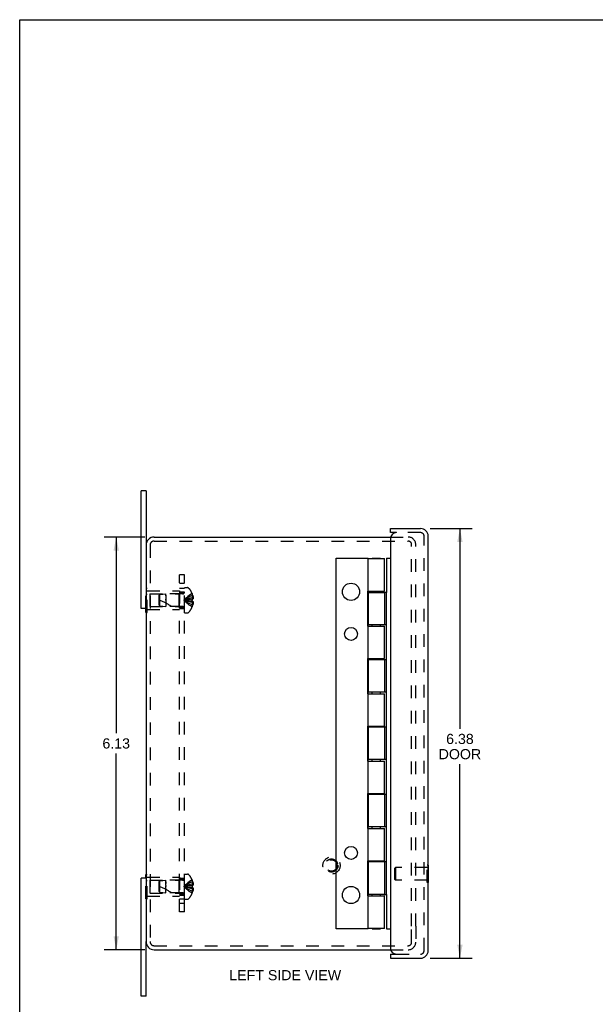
# Model space of a CAD drawing. Header units: inches. Extents: x 0 to 34.2, y 0 to 22.1.
# Tile 2 of 5: x 0 to 8.5, y 7.5 to 22.1. Entities that reach past the tile are written whole.
import ezdxf

# ---------------------------------------------------------------- set-up
doc = ezdxf.new("R2010")
doc.units = ezdxf.units.IN
doc.header["$LTSCALE"] = 1.878645
doc.header["$MEASUREMENT"] = 0
doc.linetypes.add('HIDDEN', pattern=[0.2, 0.1, -0.1])
doc.layers.get('0').update_dxf_attribs({"linetype": 'CONTINUOUS'})
for name, color, linetype in [('DEFAULT_2', 8, 'HIDDEN'), ('DIMENSIONS', 7, 'CONTINUOUS'), ('DOOR_ASSEMBLY', 7, 'CONTINUOUS'), ('SUBPANEL', 7, 'CONTINUOUS')]:
    doc.layers.add(name, color=color, linetype=linetype)
doc.styles.get("Standard").update_dxf_attribs({"font": 'arial.ttf'})
doc.dimstyles.new('DIMSTYLE_1', dxfattribs={"dimtxt": 0.150693, "dimasz": 0.200925, "dimexe": 0.09, "dimexo": 0.07, "dimgap": 0.0375, "dimtad": 0, "dimtih": 1, "dimtoh": 1, "dimzin": 4, "dimdsep": 46, "dimtxsty": 'Standard', "dimblk": '_FILLED', "dimblk1": '_FILLED', "dimblk2": '_FILLED', "dimcen": 0.09, "dimazin": 1, "dimtfac": 1, "dimtdec": 3, "dimtofl": 0, "dimtmove": 0, "dimatfit": 3, "dimldrblk": '_FILLED', "dimfxl": 0, "dimtolj": 1, "dimtzin": 4, "dimarcsym": 0})

# ---------------------------------------------------------------- blocks, each defined once
blk = doc.blocks.new('_FILLED')
at = {"color": 0, "linetype": 'ByBlock'}
blk.add_solid([(0, 0), (-1, 0.2), (-1, -0.2)], dxfattribs=at)
blk = doc.blocks.new('*D1')
at = {"layer": 'DIMENSIONS', "color": 2, "linetype": 'Continuous'}
for p, q in [((6.088, 14.549), (6.712, 14.549)), ((6.531, 14.549), (6.531, 11.578)), ((6.531, 8.174), (6.531, 11.051)), ((6.088, 8.174), (6.712, 8.174))]:
    blk.add_line(p, q, dxfattribs=at)
at = {"layer": 'DIMENSIONS', "color": 2, "linetype": 'Continuous', "xscale": 0.2009246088, "yscale": 0.2009246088, "zscale": 0.2009246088}
for p, rotation in [((6.531, 14.549), 90), ((6.531, 8.174), 270)]:
    blk.add_blockref('_FILLED', p, dxfattribs=dict(at, rotation=rotation))
at = {"layer": 'DIMENSIONS', "color": 2, "linetype": 'Continuous', "insert": (6.531, 11.503), "char_height": 0.1507, "width": 0.63078, "attachment_point": 2, "line_spacing_factor": 0.9}
blk.add_mtext('6.38\\PDOOR', dxfattribs=at)
blk = doc.blocks.new('*D9')
at = {"layer": 'DIMENSIONS', "color": 2, "linetype": 'Continuous'}
for p, q in [((1.854, 14.424), (1.252, 14.424)), ((1.432, 14.424), (1.432, 11.512)), ((1.432, 8.299), (1.432, 11.21)), ((1.854, 8.299), (1.252, 8.299))]:
    blk.add_line(p, q, dxfattribs=at)
at = {"layer": 'DIMENSIONS', "color": 2, "linetype": 'Continuous', "xscale": 0.2009246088, "yscale": 0.2009246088, "zscale": 0.2009246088}
for p, rotation in [((1.432, 14.424), 90), ((1.432, 8.299), 270)]:
    blk.add_blockref('_FILLED', p, dxfattribs=dict(at, rotation=rotation))
at = {"layer": 'DIMENSIONS', "color": 2, "linetype": 'Continuous', "insert": (1.432, 11.436), "char_height": 0.1507, "width": 0.40951, "attachment_point": 2, "line_spacing_factor": 0.9}
blk.add_mtext('6.13', dxfattribs=at)

msp = doc.modelspace()

# ---------------------------------------------------------------- linework, layer by layer
at = {"color": 7, "linetype": 'Continuous'}
for p, q in [((0, 0), (0, 22.102)), ((0, 22.102), (34.157, 22.102)), ((1.875, 15.111), (1.8, 15.111)), ((1.875, 15.111), (1.875, 14.304)), ((1.875, 13.361), (1.8, 13.361)), ((1.87, 13.306), (1.87, 13.361)), ((1.87, 13.306), (1.875, 13.306)), ((1.875, 9.361), (1.8, 9.361)), ((1.87, 9.361), (1.87, 9.416)), ((1.87, 9.416), (1.875, 9.416)), ((1.875, 7.611), (1.875, 8.419)), ((1.875, 7.611), (1.8, 7.611))]:
    msp.add_line(p, q, dxfattribs=at)
at = {"color": 3, "linetype": 'Continuous'}
for p, q in [((1.8, 13.361), (1.8, 15.111)), ((1.995, 14.424), (5.503, 14.424)), ((1.875, 14.304), (1.875, 8.419)), ((1.8, 7.611), (1.8, 9.361)), ((1.995, 8.299), (5.503, 8.299))]:
    msp.add_line(p, q, dxfattribs=at)
for centre, start, end in [((1.995, 14.304), 90, 180), ((1.995, 8.419), 180, 270)]:
    msp.add_arc(centre, 0.12, start, end, dxfattribs=at)
at = {"layer": 'DEFAULT_2', "color": 8, "linetype": 'HIDDEN'}
for p, q in [((1.995, 14.364), (5.763, 14.364)), ((5.503, 14.424), (5.763, 14.424)), ((1.935, 14.304), (1.935, 8.419)), ((5.815, 8.649), (5.815, 14.312)), ((5.875, 8.649), (5.875, 14.312)), ((1.87, 13.361), (1.87, 13.666)), ((1.87, 13.666), (1.891, 13.666)), ((1.891, 13.306), (1.891, 13.666)), ((1.891, 13.626), (2.37, 13.626)), ((2.36, 13.581), (2.37, 13.591)), ((2.37, 13.626), (2.37, 13.346)), ((2.445, 13.3), (2.445, 13.673)), ((2.445, 13.673), (2.491, 13.673)), ((1.87, 13.576), (1.891, 13.576)), ((1.932, 13.581), (1.932, 13.391)), ((1.932, 13.581), (2.36, 13.581)), ((2.07, 13.56), (2.08, 13.571)), ((2.07, 13.412), (2.07, 13.56)), ((2.08, 13.571), (2.17, 13.58)), ((2.08, 13.401), (2.08, 13.571)), ((2.17, 13.563), (2.17, 13.58)), ((2.417, 13.58), (2.17, 13.58)), ((2.17, 13.552), (2.17, 13.558)), ((2.17, 13.546), (2.17, 13.525)), ((2.17, 13.533), (2.17, 13.392)), ((2.17, 13.486), (2.17, 13.502)), ((2.36, 13.581), (2.36, 13.391)), ((2.493, 13.495), (2.473, 13.492)), ((2.514, 13.497), (2.493, 13.495)), ((2.536, 13.499), (2.514, 13.497)), ((2.558, 13.502), (2.536, 13.499)), ((2.558, 13.471), (2.536, 13.473)), ((2.558, 13.586), (2.558, 13.585)), ((2.558, 13.585), (2.558, 13.584)), ((2.558, 13.584), (2.558, 13.502)), ((2.558, 13.555), (2.568, 13.555)), ((2.558, 13.521), (2.573, 13.521)), ((2.558, 13.502), (2.558, 13.502)), ((2.558, 13.502), (2.568, 13.502)), ((2.558, 13.471), (2.558, 13.388)), ((2.558, 13.471), (2.558, 13.471)), ((2.568, 13.471), (2.558, 13.471)), ((2.558, 13.451), (2.573, 13.451)), ((1.87, 13.396), (1.891, 13.396)), ((1.875, 13.306), (1.891, 13.306)), ((1.891, 13.346), (2.37, 13.346)), ((1.932, 13.391), (2.36, 13.391)), ((2.07, 13.412), (2.08, 13.401)), ((2.08, 13.401), (2.17, 13.392)), ((2.417, 13.392), (2.17, 13.392)), ((2.36, 13.391), (2.37, 13.381)), ((2.445, 13.3), (2.491, 13.3)), ((2.558, 13.418), (2.568, 13.418)), ((2.558, 13.388), (2.558, 13.387)), ((2.558, 13.387), (2.558, 13.387)), ((1.87, 9.056), (1.87, 9.361)), ((1.875, 9.416), (1.891, 9.416)), ((1.891, 9.056), (1.891, 9.416)), ((1.891, 9.376), (2.37, 9.376)), ((2.37, 9.376), (2.37, 9.096)), ((2.445, 9.423), (2.491, 9.423)), ((2.445, 9.05), (2.445, 9.423)), ((1.87, 9.326), (1.891, 9.326)), ((1.932, 9.331), (1.932, 9.141)), ((1.932, 9.331), (2.36, 9.331)), ((2.07, 9.31), (2.08, 9.321)), ((2.07, 9.162), (2.07, 9.31)), ((2.08, 9.321), (2.17, 9.33)), ((2.08, 9.151), (2.08, 9.321)), ((2.417, 9.33), (2.17, 9.33)), ((2.17, 9.308), (2.17, 9.33)), ((2.17, 9.308), (2.17, 9.302)), ((2.17, 9.296), (2.17, 9.29)), ((2.17, 9.252), (2.17, 9.296)), ((2.17, 9.283), (2.17, 9.275)), ((2.17, 9.252), (2.17, 9.236)), ((2.17, 9.142), (2.17, 9.244)), ((2.36, 9.331), (2.37, 9.341)), ((2.36, 9.331), (2.36, 9.141)), ((2.493, 9.245), (2.473, 9.242)), ((2.514, 9.247), (2.493, 9.245)), ((2.536, 9.249), (2.514, 9.247)), ((2.558, 9.252), (2.536, 9.249)), ((2.558, 9.221), (2.536, 9.223)), ((2.558, 9.336), (2.558, 9.335)), ((2.558, 9.335), (2.558, 9.334)), ((2.558, 9.334), (2.558, 9.252)), ((2.558, 9.305), (2.568, 9.305)), ((2.558, 9.271), (2.573, 9.271)), ((2.558, 9.252), (2.558, 9.252)), ((2.558, 9.252), (2.568, 9.252)), ((2.568, 9.221), (2.558, 9.221)), ((2.558, 9.221), (2.558, 9.221)), ((2.558, 9.221), (2.558, 9.138)), ((1.87, 9.146), (1.891, 9.146)), ((1.891, 9.096), (2.37, 9.096)), ((1.932, 9.141), (2.36, 9.141)), ((2.07, 9.162), (2.08, 9.151)), ((2.08, 9.151), (2.17, 9.142)), ((2.417, 9.142), (2.17, 9.142)), ((2.36, 9.141), (2.37, 9.131)), ((2.558, 9.201), (2.573, 9.201)), ((2.558, 9.168), (2.568, 9.168)), ((2.558, 9.138), (2.558, 9.137)), ((2.558, 9.137), (2.558, 9.137)), ((1.87, 9.056), (1.891, 9.056)), ((2.445, 9.05), (2.491, 9.05)), ((5.815, 8.411), (5.815, 8.649)), ((5.875, 8.648), (5.875, 8.411)), ((1.995, 8.359), (5.763, 8.359)), ((5.503, 8.299), (5.763, 8.299))]:
    msp.add_line(p, q, dxfattribs=at)
for points in [[(2.17, 13.563), (2.17, 13.558), (2.17, 13.552), (2.17, 13.546)], [(2.558, 13.585), (2.536, 13.572), (2.514, 13.557), (2.493, 13.541), (2.473, 13.524), (2.453, 13.505), (2.434, 13.486)], [(2.558, 13.555), (2.536, 13.545), (2.514, 13.535), (2.493, 13.524), (2.473, 13.512), (2.453, 13.499), (2.434, 13.486)], [(2.558, 13.521), (2.536, 13.516), (2.514, 13.511), (2.493, 13.505), (2.473, 13.499), (2.453, 13.493), (2.434, 13.486)], [(2.473, 13.492), (2.453, 13.489), (2.434, 13.486)], [(2.473, 13.492), (2.453, 13.489), (2.434, 13.486)], [(2.558, 13.387), (2.536, 13.401), (2.514, 13.415), (2.493, 13.431), (2.473, 13.448), (2.453, 13.467), (2.434, 13.486)], [(2.558, 13.418), (2.536, 13.427), (2.514, 13.437), (2.493, 13.448), (2.473, 13.46), (2.453, 13.473), (2.434, 13.486)], [(2.558, 13.451), (2.536, 13.456), (2.514, 13.461), (2.493, 13.467), (2.473, 13.473), (2.453, 13.479), (2.434, 13.486)], [(2.536, 13.473), (2.514, 13.475), (2.493, 13.478), (2.473, 13.48), (2.453, 13.483), (2.434, 13.486)], [(2.514, 13.475), (2.493, 13.478), (2.473, 13.48), (2.453, 13.483), (2.434, 13.486)], [(2.558, 13.486), (2.558, 13.489), (2.558, 13.491), (2.558, 13.494), (2.558, 13.496), (2.558, 13.499), (2.558, 13.502)], [(2.558, 13.496), (2.558, 13.494), (2.558, 13.491)], [(2.558, 13.471), (2.558, 13.473), (2.558, 13.476), (2.558, 13.478), (2.558, 13.481), (2.558, 13.483), (2.558, 13.486)], [(2.558, 13.481), (2.558, 13.478), (2.558, 13.476)], [(2.568, 13.555), (2.569, 13.55), (2.57, 13.546), (2.571, 13.542), (2.571, 13.538), (2.572, 13.534), (2.572, 13.529), (2.573, 13.525), (2.573, 13.521)], [(2.573, 13.521), (2.573, 13.519), (2.572, 13.516), (2.572, 13.514), (2.571, 13.512), (2.571, 13.509), (2.57, 13.507), (2.569, 13.504), (2.568, 13.502)], [(2.568, 13.471), (2.569, 13.468), (2.57, 13.465), (2.571, 13.463), (2.571, 13.461), (2.572, 13.458), (2.572, 13.456), (2.573, 13.454), (2.573, 13.451)], [(2.573, 13.451), (2.573, 13.447), (2.572, 13.443), (2.572, 13.439), (2.571, 13.434), (2.571, 13.43), (2.57, 13.426), (2.569, 13.422), (2.568, 13.418)], [(2.17, 9.296), (2.17, 9.302), (2.17, 9.308)], [(2.558, 9.335), (2.536, 9.322), (2.514, 9.307), (2.493, 9.291), (2.473, 9.274), (2.453, 9.255), (2.434, 9.236)], [(2.558, 9.305), (2.536, 9.295), (2.514, 9.285), (2.493, 9.274), (2.473, 9.262), (2.453, 9.249), (2.434, 9.236)], [(2.558, 9.271), (2.536, 9.266), (2.514, 9.261), (2.493, 9.255), (2.473, 9.249), (2.453, 9.243), (2.434, 9.236)], [(2.473, 9.242), (2.453, 9.239), (2.434, 9.236)], [(2.473, 9.242), (2.453, 9.239), (2.434, 9.236)], [(2.558, 9.168), (2.536, 9.177), (2.514, 9.187), (2.493, 9.198), (2.473, 9.21), (2.453, 9.223), (2.434, 9.236)], [(2.558, 9.137), (2.536, 9.151), (2.514, 9.165), (2.493, 9.181), (2.473, 9.198), (2.453, 9.217), (2.434, 9.236)], [(2.536, 9.223), (2.514, 9.225), (2.493, 9.228), (2.473, 9.23), (2.453, 9.233), (2.434, 9.236)], [(2.514, 9.225), (2.493, 9.228), (2.473, 9.23), (2.453, 9.233), (2.434, 9.236)], [(2.558, 9.201), (2.536, 9.206), (2.514, 9.211), (2.493, 9.217), (2.473, 9.223), (2.453, 9.229), (2.434, 9.236)], [(2.558, 9.252), (2.558, 9.249), (2.558, 9.246), (2.558, 9.244), (2.558, 9.241), (2.558, 9.239), (2.558, 9.236)], [(2.558, 9.241), (2.558, 9.244), (2.558, 9.246)], [(2.558, 9.236), (2.558, 9.233), (2.558, 9.231), (2.558, 9.228), (2.558, 9.226), (2.558, 9.223), (2.558, 9.221)], [(2.558, 9.226), (2.558, 9.228), (2.558, 9.231)], [(2.568, 9.305), (2.569, 9.3), (2.57, 9.296), (2.571, 9.292), (2.571, 9.288), (2.572, 9.284), (2.572, 9.279), (2.573, 9.275), (2.573, 9.271)], [(2.573, 9.271), (2.573, 9.269), (2.572, 9.266), (2.572, 9.264), (2.571, 9.262), (2.571, 9.259), (2.57, 9.257), (2.569, 9.254), (2.568, 9.252)], [(2.568, 9.221), (2.569, 9.218), (2.57, 9.215), (2.571, 9.213), (2.571, 9.211), (2.572, 9.208), (2.572, 9.206), (2.573, 9.204), (2.573, 9.201)], [(2.573, 9.201), (2.573, 9.197), (2.572, 9.193), (2.572, 9.189), (2.571, 9.184), (2.571, 9.18), (2.57, 9.176), (2.569, 9.172), (2.568, 9.168)]]:
    msp.add_lwpolyline(points, dxfattribs=at)
for radius in [0.128, 0.0981, 0.094, 0.084]:
    msp.add_circle((4.625, 9.549), radius, dxfattribs=at)
for centre, radius, start, end in [((1.995, 14.304), 0.06, 90, 180), ((5.763, 14.312), 0.112, 0, 90), ((5.763, 14.312), 0.052, 0, 90), ((2.417, 13.608), 0.0282, 270, 360), ((2.491, 13.653), 0.02, 43.5138, 90), ((2.316, 13.486), 0.262, 22.3613, 43.5138), ((1.9, 12.941), 0.571, 52.1862, 72.6646), ((2.316, 13.486), 0.261, 15.1941, 22.0894), ((2.417, 13.364), 0.0282, 0, 90), ((2.491, 13.32), 0.02, 270, 316.4862), ((2.316, 13.486), 0.262, 316.4862, 337.6387), ((2.316, 13.486), 0.261, 337.9106, 344.8059), ((2.417, 9.358), 0.0282, 270, 360), ((2.491, 9.403), 0.02, 43.5138, 90), ((2.316, 9.236), 0.262, 22.3613, 43.5138), ((1.9, 8.691), 0.571, 52.1862, 72.6646), ((2.316, 9.236), 0.261, 15.1941, 22.0894), ((2.417, 9.114), 0.0282, 0, 90), ((2.316, 9.236), 0.262, 316.4862, 337.6387), ((2.316, 9.236), 0.261, 337.9106, 344.8059), ((2.491, 9.07), 0.02, 270, 316.4862), ((1.995, 8.419), 0.06, 180, 270), ((5.763, 8.411), 0.112, 270, 360), ((5.763, 8.411), 0.052, 270, 360)]:
    msp.add_arc(centre, radius, start, end, dxfattribs=at)
at = {"layer": 'DOOR_ASSEMBLY', "color": 7, "linetype": 'Continuous'}
for p, q in [((5.5, 14.489), (5.5, 14.549)), ((5.59, 14.489), (5.5, 14.489)), ((4.697, 8.611), (4.697, 14.111)), ((4.697, 14.111), (5.16, 14.111)), ((5.168, 14.106), (5.155, 14.106)), ((5.16, 14.111), (5.16, 14.106)), ((5.23, 14.106), (5.23, 14.111)), ((5.23, 14.111), (5.353, 14.111)), ((5.353, 14.106), (5.353, 14.111)), ((5.442, 14.111), (5.442, 13.603)), ((5.442, 14.111), (5.5, 14.111)), ((5.158, 13.619), (5.158, 13.099)), ((5.158, 13.619), (5.168, 13.619)), ((5.23, 13.603), (5.23, 13.619)), ((5.353, 13.603), (5.353, 13.619)), ((5.442, 13.603), (5.414, 13.603)), ((5.442, 13.123), (5.442, 13.603)), ((5.158, 13.099), (5.168, 13.099)), ((5.23, 13.099), (5.23, 13.123)), ((5.353, 13.099), (5.353, 13.123)), ((5.442, 13.123), (5.414, 13.123)), ((5.442, 9.603), (5.442, 13.123)), ((5.158, 12.619), (5.158, 12.099)), ((5.158, 12.619), (5.168, 12.619)), ((5.23, 12.603), (5.23, 12.619)), ((5.353, 12.603), (5.353, 12.619)), ((5.442, 12.603), (5.414, 12.603)), ((5.158, 12.099), (5.168, 12.099)), ((5.23, 12.099), (5.23, 12.123)), ((5.353, 12.099), (5.353, 12.123)), ((5.442, 12.123), (5.414, 12.123)), ((5.158, 11.619), (5.168, 11.619)), ((5.158, 11.619), (5.158, 11.099)), ((5.23, 11.603), (5.23, 11.619)), ((5.353, 11.603), (5.353, 11.619)), ((5.442, 11.603), (5.414, 11.603)), ((5.23, 11.099), (5.23, 11.123)), ((5.353, 11.099), (5.353, 11.123)), ((5.442, 11.123), (5.414, 11.123)), ((5.158, 11.099), (5.168, 11.099)), ((5.158, 10.619), (5.168, 10.619)), ((5.158, 10.619), (5.158, 10.099)), ((5.23, 10.603), (5.23, 10.619)), ((5.353, 10.603), (5.353, 10.619)), ((5.442, 10.603), (5.414, 10.603)), ((5.158, 10.099), (5.168, 10.099)), ((5.23, 10.099), (5.23, 10.123)), ((5.353, 10.099), (5.353, 10.123)), ((5.442, 10.123), (5.414, 10.123)), ((5.158, 9.619), (5.168, 9.619)), ((5.158, 9.619), (5.158, 9.099)), ((5.23, 9.603), (5.23, 9.619)), ((5.353, 9.603), (5.353, 9.619)), ((5.442, 9.603), (5.414, 9.603)), ((5.442, 9.119), (5.442, 9.603)), ((6.065, 9.552), (6.06, 9.552)), ((6.065, 9.296), (6.065, 9.552)), ((6.065, 9.296), (6.06, 9.296)), ((5.158, 9.099), (5.168, 9.099)), ((5.23, 9.099), (5.23, 9.119)), ((5.353, 9.099), (5.353, 9.119)), ((5.414, 9.119), (5.442, 9.119)), ((5.442, 9.119), (5.442, 8.611)), ((5.16, 8.611), (4.697, 8.611)), ((5.155, 8.616), (5.168, 8.616)), ((5.16, 8.616), (5.16, 8.611)), ((5.23, 8.611), (5.23, 8.616)), ((5.23, 8.611), (5.353, 8.611)), ((5.353, 8.611), (5.353, 8.616)), ((5.442, 8.611), (5.5, 8.611)), ((5.5, 8.234), (5.59, 8.234)), ((5.5, 8.234), (5.5, 8.174))]:
    msp.add_line(p, q, dxfattribs=at)
at = {"layer": 'DOOR_ASSEMBLY', "color": 3, "linetype": 'Continuous'}
for p, q in [((5.5, 14.549), (5.948, 14.549)), ((5.5, 14.399), (5.5, 8.324)), ((6.06, 8.286), (6.06, 14.437)), ((5.168, 13.619), (5.168, 14.106)), ((5.168, 14.106), (5.414, 14.106)), ((5.414, 13.619), (5.414, 14.106)), ((5.164, 13.619), (5.164, 13.099)), ((5.168, 13.619), (5.414, 13.619)), ((5.168, 13.603), (5.168, 13.123)), ((5.168, 13.603), (5.414, 13.603)), ((5.414, 13.603), (5.414, 13.123)), ((5.414, 13.123), (5.168, 13.123)), ((5.168, 12.619), (5.168, 13.099)), ((5.168, 13.099), (5.414, 13.099)), ((5.414, 12.619), (5.414, 13.099)), ((5.164, 12.619), (5.164, 12.099)), ((5.168, 12.619), (5.414, 12.619)), ((5.168, 12.603), (5.168, 12.123)), ((5.414, 12.603), (5.168, 12.603)), ((5.414, 12.603), (5.414, 12.123)), ((5.414, 12.123), (5.168, 12.123)), ((5.168, 12.099), (5.414, 12.099)), ((5.168, 11.619), (5.168, 12.099)), ((5.414, 11.619), (5.414, 12.099)), ((5.164, 11.619), (5.164, 11.099)), ((5.168, 11.619), (5.414, 11.619)), ((5.414, 11.603), (5.168, 11.603)), ((5.168, 11.603), (5.168, 11.123)), ((5.414, 11.603), (5.414, 11.123)), ((5.414, 11.123), (5.168, 11.123)), ((5.168, 11.099), (5.414, 11.099)), ((5.168, 10.619), (5.168, 11.099)), ((5.414, 10.619), (5.414, 11.099)), ((5.164, 10.619), (5.164, 10.099)), ((5.168, 10.619), (5.414, 10.619)), ((5.414, 10.603), (5.168, 10.603)), ((5.168, 10.603), (5.168, 10.123)), ((5.414, 10.603), (5.414, 10.123)), ((5.414, 10.123), (5.168, 10.123)), ((5.168, 10.099), (5.414, 10.099)), ((5.168, 9.619), (5.168, 10.099)), ((5.414, 9.619), (5.414, 10.099)), ((5.164, 9.619), (5.164, 9.099)), ((5.168, 9.619), (5.414, 9.619)), ((5.414, 9.603), (5.168, 9.603)), ((5.168, 9.603), (5.168, 9.119)), ((5.414, 9.603), (5.414, 9.119)), ((5.414, 9.119), (5.168, 9.119)), ((5.168, 9.099), (5.414, 9.099)), ((5.168, 8.616), (5.168, 9.099)), ((5.414, 8.616), (5.414, 9.099)), ((5.414, 8.616), (5.168, 8.616)), ((5.5, 8.174), (5.948, 8.174))]:
    msp.add_line(p, q, dxfattribs=at)
at = {"layer": 'DOOR_ASSEMBLY', "color": 8, "linetype": 'HIDDEN'}
for p, q in [((5.948, 14.489), (5.59, 14.489)), ((6, 8.286), (6, 14.437)), ((5.565, 9.508), (5.575, 9.518)), ((5.565, 9.34), (5.565, 9.508)), ((6.047, 9.518), (5.575, 9.518)), ((5.575, 9.518), (5.575, 9.33)), ((6.06, 9.552), (6.047, 9.552)), ((6.047, 9.296), (6.047, 9.552)), ((5.565, 9.34), (5.575, 9.33)), ((6.047, 9.33), (5.575, 9.33)), ((6.06, 9.296), (6.047, 9.296)), ((5.59, 8.234), (5.948, 8.234))]:
    msp.add_line(p, q, dxfattribs=at)
at = {"layer": 'DOOR_ASSEMBLY', "color": 7, "linetype": 'Continuous'}
for centre, radius in [((4.915, 13.611), 0.128), ((4.915, 12.986), 0.0965), ((4.915, 9.736), 0.0965), ((4.915, 9.111), 0.128)]:
    msp.add_circle(centre, radius, dxfattribs=at)
at = {"layer": 'DOOR_ASSEMBLY', "color": 3, "linetype": 'Continuous'}
for centre, radius, start, end in [((5.59, 14.399), 0.09, 90, 180), ((5.948, 14.437), 0.112, 0, 90), ((5.59, 8.324), 0.09, 180, 270), ((5.948, 8.286), 0.112, 270, 360)]:
    msp.add_arc(centre, radius, start, end, dxfattribs=at)
at = {"layer": 'DOOR_ASSEMBLY', "color": 8, "linetype": 'HIDDEN'}
for centre, start, end in [((5.948, 14.437), 0, 90), ((5.948, 8.286), 270, 360)]:
    msp.add_arc(centre, 0.052, start, end, dxfattribs=at)
at = {"layer": 'SUBPANEL', "color": 8, "linetype": 'HIDDEN'}
for p, q in [((2.37, 8.861), (2.37, 13.861)), ((2.445, 13.861), (2.37, 13.861)), ((2.445, 13.736), (2.37, 13.736)), ((2.445, 8.861), (2.445, 13.861)), ((2.37, 13.667), (2.445, 13.667)), ((2.37, 13.611), (2.445, 13.611)), ((2.37, 13.595), (2.445, 13.595)), ((2.37, 13.377), (2.445, 13.377)), ((2.37, 13.361), (2.445, 13.361)), ((2.37, 9.361), (2.445, 9.361)), ((2.37, 9.345), (2.445, 9.345)), ((2.37, 9.127), (2.445, 9.127)), ((2.37, 9.111), (2.445, 9.111)), ((2.37, 9.055), (2.445, 9.055)), ((2.445, 8.986), (2.37, 8.986)), ((2.445, 8.861), (2.37, 8.861))]:
    msp.add_line(p, q, dxfattribs=at)

# ---------------------------------------------------------------- texts
at = {"layer": 'DIMENSIONS', "color": 2, "linetype": 'Continuous', "insert": (3.939, 7.997), "char_height": 0.15069, "width": 1.65707, "attachment_point": 2, "line_spacing_factor": 0.9}
msp.add_mtext('LEFT SIDE VIEW', dxfattribs=at)

# ---------------------------------------------------------------- dimensions: what is measured, and where the dimension line sits
at = {"layer": 'DIMENSIONS', "color": 2, "linetype": 'Continuous'}
dim = msp.add_linear_dim(base=(6.530877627, 8.173591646), p1=(6.01842358, 14.548591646), p2=(6.01842358, 8.173591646), angle=270, text='<>\\PDOOR', dimstyle='DIMSTYLE_1', dxfattribs=at)
dim.commit()
dim.dimension.update_dxf_attribs({"geometry": '*D1', "text_midpoint": (6.530877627, 11.314280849), "dimtype": 160})
dim = msp.add_linear_dim(base=(1.432351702, 8.298591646), p1=(1.924129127, 14.423591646), p2=(1.924129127, 8.298591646), angle=270, dimstyle='DIMSTYLE_1', dxfattribs=at)
dim.commit()
dim.dimension.update_dxf_attribs({"geometry": '*D9', "text_midpoint": (1.431315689, 11.360251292), "dimtype": 160})

doc.saveas('drawing.dxf')
